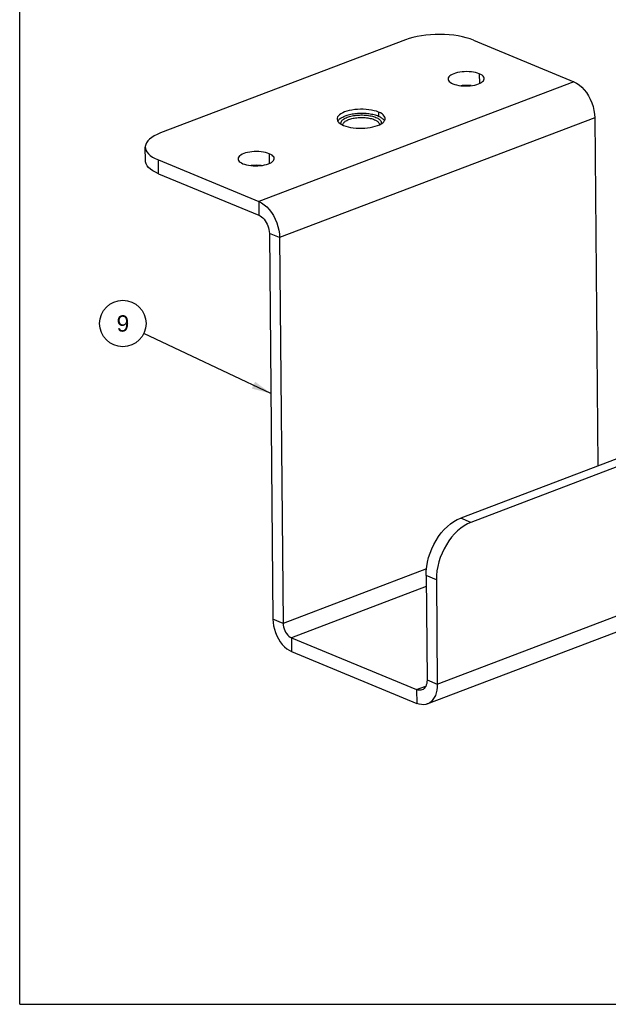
# Model space of a CAD drawing. Header units: inches. Extents: x 0 to 11, y 0 to 8.5.
# Tile 1 of 9: x 0 to 3.1, y 0 to 5.1. Entities that reach past the tile are written whole.
import ezdxf

# ---------------------------------------------------------------- set-up
doc = ezdxf.new("R2010")
doc.units = ezdxf.units.IN
doc.header["$LTSCALE"] = 0.605
doc.header["$MEASUREMENT"] = 0
doc.layers.get('0').update_dxf_attribs({"linetype": 'CONTINUOUS'})
doc.layers.add('02___PRT_ALL_AXES', color=7, linetype='CONTINUOUS')
doc.styles.get("Standard").update_dxf_attribs({"font": 'arial.ttf'})
doc.dimstyles.get("Standard").update_dxf_attribs({"dimtxt": 0.085, "dimasz": 0.1, "dimexe": 0.09, "dimexo": 0.07, "dimgap": 0.09, "dimtad": 0, "dimtih": 1, "dimtoh": 1, "dimdec": 3, "dimzin": 4, "dimdsep": 46, "dimtxsty": 'Standard', "dimblk": '_FILLED', "dimblk1": '_FILLED', "dimblk2": '_FILLED', "dimcen": 0.09, "dimadec": 3, "dimazin": 1, "dimtp": 0.001, "dimtm": 0.001, "dimtfac": 1, "dimtdec": 3, "dimtofl": 0, "dimtmove": 0, "dimatfit": 3, "dimldrblk": '_FILLED', "dimfxl": 0, "dimtolj": 1, "dimtzin": 4, "dimarcsym": 0})

# ---------------------------------------------------------------- blocks, each defined once
blk = doc.blocks.new('_FILLED')
at = {"color": 0, "linetype": 'ByBlock'}
blk.add_solid([(0, 0), (-1, 0.2), (-1, -0.2)], dxfattribs=at)
blk = doc.blocks.new('BALLOON_BL7', base_point=(0.5369, 3.5441))
at = {"color": 2, "linetype": 'Continuous'}
blk.add_circle((0.5369, 3.5441), 0.1209, dxfattribs=at)
at = {"color": 2, "linetype": 'Continuous', "insert": (0.4711, 3.5866), "char_height": 0.085, "width": 0.131766, "attachment_point": 1, "line_spacing_factor": 0.9}
blk.add_mtext(' 9 ', dxfattribs=at)

msp = doc.modelspace()

# ---------------------------------------------------------------- linework, layer by layer
at = {"color": 7, "linetype": 'Continuous'}
for p, q in [((0, 0), (0, 8.5)), ((2.3918, 4.8437), (2.3922, 4.7929)), ((1.8678, 4.6444), (1.868, 4.622)), ((1.6821, 4.5767), (1.682, 4.5776)), ((1.872, 4.5794), (1.8719, 4.5783)), ((0.6543, 4.3909), (0.6537, 4.4625)), ((1.2987, 4.4279), (1.2991, 4.3771)), ((0.7221, 4.3238), (0.7215, 4.3954)), ((0.7221, 4.3238), (1.2451, 4.107)), ((1.2445, 4.1786), (1.2451, 4.107)), ((1.2993, 4.0131), (1.3175, 2.0053)), ((1.3527, 3.9909), (1.2993, 4.0131)), ((3.6238, 2.9938), (2.3485, 2.5087)), ((2.3485, 2.5087), (2.2951, 2.5309)), ((2.1733, 1.6665), (3.813, 2.2902)), ((2.1684, 2.21), (2.115, 2.2321)), ((2.1684, 2.21), (2.1733, 1.6665)), ((2.1213, 1.5637), (3.761, 2.1874)), ((1.371, 1.9831), (1.3175, 2.0053)), ((1.4143, 1.908), (1.4149, 1.8364)), ((1.4149, 1.8364), (2.0664, 1.5664)), ((2.1199, 1.6887), (2.1733, 1.6665)), ((2.0658, 1.638), (2.0664, 1.5664)), ((0, 0), (11, 0))]:
    msp.add_line(p, q, dxfattribs=at)
at = {"color": 3, "linetype": 'Continuous'}
for p, q in [((2.0078, 5.0208), (0.7325, 4.5357)), ((2.3611, 5.0191), (2.8841, 4.8023)), ((2.8841, 4.8023), (1.2445, 4.1786)), ((2.9924, 4.6146), (1.3527, 3.9909)), ((2.9924, 4.6146), (3.0089, 2.8024)), ((1.6759, 4.5796), (1.6856, 4.5751)), ((0.7215, 4.3954), (1.2445, 4.1786)), ((1.3527, 3.9909), (1.371, 1.9831)), ((3.5704, 3.016), (2.2951, 2.5309)), ((2.1169, 2.2669), (1.371, 1.9831)), ((2.115, 2.2321), (2.1199, 1.6887)), ((2.1155, 2.1748), (1.4143, 1.908)), ((1.4143, 1.908), (2.0658, 1.638)), ((2.0658, 1.638), (2.1133, 1.656))]:
    msp.add_line(p, q, dxfattribs=at)
for points in [[(2.3611, 5.0191), (2.3434, 5.0258), (2.3242, 5.0317), (2.3036, 5.0368), (2.2818, 5.041), (2.2589, 5.0444), (2.2353, 5.0469), (2.2112, 5.0484), (2.1867, 5.049), (2.1622, 5.0487), (2.1378, 5.0473), (2.1139, 5.0451), (2.0905, 5.0419), (2.068, 5.0379), (2.0466, 5.033), (2.0266, 5.0273), (2.0078, 5.0208)], [(2.3918, 4.8437), (2.3827, 4.8469), (2.3728, 4.8497), (2.3619, 4.8519), (2.3504, 4.8535), (2.3384, 4.8545), (2.3262, 4.8549), (2.3139, 4.8546), (2.3018, 4.8537), (2.29, 4.8522), (2.2788, 4.8501), (2.2684, 4.8475), (2.2589, 4.8443), (2.2505, 4.8407), (2.2434, 4.8366), (2.2376, 4.8323), (2.2333, 4.8277), (2.2305, 4.8229), (2.2293, 4.8181), (2.2293, 4.8168)], [(2.2548, 4.7916), (2.2638, 4.7883), (2.2738, 4.7855), (2.2846, 4.7833), (2.2961, 4.7817), (2.3081, 4.7807), (2.3203, 4.7803), (2.3326, 4.7806), (2.3448, 4.7815), (2.3565, 4.783), (2.3677, 4.7851), (2.3781, 4.7878), (2.3876, 4.7909), (2.396, 4.7946), (2.4032, 4.7986), (2.4089, 4.8029), (2.4133, 4.8075), (2.416, 4.8123), (2.4172, 4.8172), (2.4173, 4.8185)], [(2.4173, 4.8185), (2.4168, 4.822), (2.4148, 4.8268), (2.4112, 4.8315), (2.4061, 4.8359), (2.3996, 4.8399), (2.3918, 4.8437)], [(2.2293, 4.8168), (2.2298, 4.8132), (2.2318, 4.8084), (2.2354, 4.8037), (2.2404, 4.7993), (2.2469, 4.7953), (2.2548, 4.7916)], [(2.8841, 4.8023), (2.8982, 4.7952), (2.9119, 4.786), (2.9252, 4.7745), (2.9378, 4.761), (2.9495, 4.7457), (2.9601, 4.729), (2.9695, 4.7111), (2.9774, 4.6923), (2.9837, 4.6729), (2.9884, 4.6533), (2.9913, 4.6339), (2.9924, 4.6146)], [(1.8678, 4.6444), (1.8567, 4.6484), (1.8447, 4.6518), (1.8315, 4.6547), (1.8176, 4.6569), (1.8031, 4.6584), (1.7881, 4.6592), (1.773, 4.6592), (1.758, 4.6586), (1.7433, 4.6572), (1.729, 4.6552), (1.7154, 4.6524), (1.7027, 4.6491), (1.6911, 4.6452), (1.6808, 4.6408), (1.6718, 4.6359), (1.6644, 4.6306), (1.6586, 4.625), (1.6545, 4.6192), (1.6522, 4.6133), (1.6517, 4.6086)], [(1.9017, 4.6108), (1.9017, 4.6121), (1.9003, 4.6181), (1.8971, 4.6239), (1.8922, 4.6295), (1.8856, 4.6349), (1.8775, 4.6398), (1.8678, 4.6444)], [(1.6517, 4.6086), (1.6518, 4.6073), (1.6531, 4.6013), (1.6563, 4.5955), (1.6612, 4.5899), (1.6678, 4.5846), (1.6759, 4.5796)], [(1.6856, 4.5751), (1.6967, 4.571), (1.7087, 4.5676), (1.7219, 4.5647), (1.7358, 4.5625), (1.7504, 4.561), (1.7653, 4.5602), (1.7804, 4.5602), (1.7954, 4.5608), (1.8102, 4.5622), (1.8244, 4.5642), (1.838, 4.567), (1.8507, 4.5703), (1.8623, 4.5742)], [(1.8623, 4.5742), (1.8727, 4.5787), (1.8816, 4.5836), (1.889, 4.5888), (1.8948, 4.5944), (1.8989, 4.6002), (1.9012, 4.6061), (1.9017, 4.6108)], [(0.7325, 4.5357), (0.7154, 4.5285), (0.7002, 4.5208), (0.687, 4.5125), (0.6758, 4.5038), (0.6668, 4.4947), (0.6601, 4.4852), (0.6557, 4.4756), (0.6538, 4.4659), (0.6537, 4.4625)], [(0.6537, 4.4625), (0.6542, 4.4562), (0.6571, 4.4465), (0.6623, 4.4371), (0.6698, 4.4279), (0.6796, 4.419), (0.6916, 4.4106), (0.7055, 4.4028), (0.7215, 4.3954)], [(1.2987, 4.4279), (1.2896, 4.4311), (1.2797, 4.4339), (1.2688, 4.4361), (1.2573, 4.4377), (1.2453, 4.4387), (1.2331, 4.4391), (1.2208, 4.4388), (1.2087, 4.4379), (1.1969, 4.4364), (1.1857, 4.4343), (1.1753, 4.4317), (1.1658, 4.4285), (1.1574, 4.4249), (1.1502, 4.4208), (1.1445, 4.4165), (1.1402, 4.4119), (1.1374, 4.4071), (1.1362, 4.4022), (1.1362, 4.401)], [(1.3241, 4.4027), (1.3237, 4.4062), (1.3217, 4.411), (1.3181, 4.4157), (1.313, 4.4201), (1.3065, 4.4241), (1.2987, 4.4279)], [(1.1362, 4.401), (1.1366, 4.3974), (1.1386, 4.3926), (1.1422, 4.3879), (1.1473, 4.3835), (1.1538, 4.3795), (1.1616, 4.3757)], [(1.1616, 4.3757), (1.1707, 4.3725), (1.1806, 4.3697), (1.1915, 4.3675), (1.203, 4.3659), (1.215, 4.3649), (1.2272, 4.3645), (1.2395, 4.3648), (1.2516, 4.3657), (1.2634, 4.3672), (1.2746, 4.3693), (1.285, 4.372), (1.2945, 4.3751), (1.3029, 4.3788), (1.31, 4.3828), (1.3158, 4.3871), (1.3201, 4.3917), (1.3229, 4.3965), (1.3241, 4.4014), (1.3241, 4.4027)], [(1.2445, 4.1786), (1.2585, 4.1715), (1.2722, 4.1623), (1.2855, 4.1507), (1.2981, 4.1373), (1.3098, 4.122), (1.3205, 4.1053), (1.3298, 4.0874), (1.3377, 4.0686), (1.3441, 4.0492), (1.3487, 4.0295), (1.3516, 4.0102), (1.3527, 3.9909)], [(2.115, 2.2321), (2.1157, 2.255), (2.1181, 2.2782), (2.1222, 2.3017), (2.128, 2.3252), (2.1355, 2.3485), (2.1445, 2.3713), (2.155, 2.3934), (2.1669, 2.4147), (2.18, 2.4348), (2.1942, 2.4537), (2.2094, 2.4711), (2.2255, 2.4869), (2.2423, 2.5009), (2.2596, 2.5129), (2.2771, 2.5229), (2.2951, 2.5309)], [(1.371, 1.9831), (1.3716, 1.9738), (1.3732, 1.9645), (1.3759, 1.9552), (1.3794, 1.946), (1.3839, 1.9374), (1.389, 1.9294), (1.3948, 1.9223), (1.401, 1.9163), (1.4075, 1.9116), (1.4143, 1.908)], [(2.1199, 1.6887), (2.1195, 1.6792), (2.1182, 1.6704), (2.116, 1.6623), (2.1129, 1.655), (2.109, 1.6487), (2.1043, 1.6434), (2.099, 1.6393), (2.0936, 1.6366)], [(2.0936, 1.6366), (2.0867, 1.6349), (2.0799, 1.6346), (2.073, 1.6356), (2.0658, 1.638)]]:
    msp.add_lwpolyline(points, dxfattribs=at)
at = {"color": 7, "linetype": 'Continuous'}
for points in [[(2.3493, 4.7821), (2.3391, 4.7829), (2.3268, 4.7833), (2.3146, 4.783), (2.3024, 4.7821), (2.2979, 4.7816)], [(1.6729, 4.5815), (1.6722, 4.5836), (1.6719, 4.5867), (1.6722, 4.5898), (1.673, 4.5929), (1.6744, 4.596), (1.6765, 4.599), (1.679, 4.602), (1.6822, 4.6049), (1.6859, 4.6077), (1.69, 4.6104), (1.6946, 4.6129), (1.6996, 4.6153), (1.705, 4.6175)], [(1.705, 4.6175), (1.7108, 4.6195), (1.7169, 4.6214), (1.7235, 4.6231), (1.7304, 4.6247), (1.7376, 4.626), (1.745, 4.6271), (1.7527, 4.628), (1.7604, 4.6287), (1.7682, 4.6291), (1.7761, 4.6293), (1.7839, 4.6293), (1.7918, 4.629), (1.7995, 4.6285), (1.8071, 4.6278), (1.8145, 4.6268), (1.8218, 4.6257), (1.8288, 4.6243), (1.8355, 4.6227), (1.8418, 4.6209), (1.8478, 4.6189), (1.8534, 4.6168), (1.8586, 4.6145), (1.8633, 4.612), (1.8675, 4.6094), (1.8712, 4.6067), (1.8744, 4.6039), (1.8771, 4.6009), (1.8792, 4.5979), (1.8807, 4.5949), (1.8816, 4.5918), (1.8819, 4.5887), (1.8816, 4.5856), (1.881, 4.5832)], [(1.7119, 4.6055), (1.7172, 4.6073), (1.7227, 4.609), (1.7287, 4.6106), (1.7349, 4.612), (1.7414, 4.6132), (1.7481, 4.6142), (1.755, 4.615), (1.7621, 4.6156), (1.7692, 4.616), (1.7763, 4.6162), (1.7834, 4.6161), (1.7904, 4.6159), (1.7974, 4.6155), (1.8043, 4.6148), (1.811, 4.6139), (1.8176, 4.6129), (1.8239, 4.6116), (1.83, 4.6102), (1.8357, 4.6086), (1.8412, 4.6068), (1.8462, 4.6048), (1.8509, 4.6027), (1.8552, 4.6005), (1.859, 4.5982), (1.8623, 4.5957), (1.8652, 4.5931), (1.8676, 4.5905), (1.8695, 4.5878), (1.8709, 4.585), (1.8717, 4.5822), (1.872, 4.5794)], [(1.682, 4.5776), (1.6822, 4.5804), (1.683, 4.5832), (1.6843, 4.586), (1.6861, 4.5888), (1.6884, 4.5915), (1.6913, 4.5941), (1.6946, 4.5966), (1.6984, 4.599), (1.7025, 4.6013), (1.7071, 4.6035), (1.7119, 4.6055)], [(0.7221, 4.3238), (0.7061, 4.3312), (0.6922, 4.339), (0.6803, 4.3474), (0.6705, 4.3563), (0.6629, 4.3655), (0.6577, 4.3749), (0.6549, 4.3846), (0.6543, 4.3909)], [(1.2562, 4.3663), (1.246, 4.3671), (1.2337, 4.3675), (1.2214, 4.3672), (1.2093, 4.3663), (1.2047, 4.3658)], [(1.2451, 4.107), (1.2522, 4.1035), (1.259, 4.0989), (1.2656, 4.0931), (1.272, 4.0863), (1.2778, 4.0787), (1.2832, 4.0703), (1.2878, 4.0613), (1.2918, 4.0519), (1.295, 4.0422), (1.2973, 4.0324), (1.2987, 4.0227), (1.2993, 4.0131)], [(2.3485, 2.5087), (2.3305, 2.5008), (2.313, 2.4908), (2.2957, 2.4787), (2.2789, 2.4647), (2.2628, 2.449), (2.2476, 2.4316), (2.2334, 2.4127), (2.2203, 2.3925), (2.2084, 2.3713), (2.1979, 2.3491), (2.1889, 2.3263), (2.1814, 2.303), (2.1756, 2.2796), (2.1715, 2.2561), (2.1691, 2.2329), (2.1684, 2.21)], [(1.3175, 2.0053), (1.3185, 1.988), (1.3211, 1.9705), (1.3253, 1.9529), (1.331, 1.9355), (1.3381, 1.9185), (1.3465, 1.9024), (1.3561, 1.8874), (1.3667, 1.8737), (1.378, 1.8615), (1.39, 1.8511), (1.4022, 1.8428), (1.4149, 1.8364)], [(2.1733, 1.6665), (2.1728, 1.6505), (2.1709, 1.6354), (2.1677, 1.6212), (2.1632, 1.6081), (2.1574, 1.5963), (2.1505, 1.5859), (2.1426, 1.5771), (2.1336, 1.57), (2.1238, 1.5647), (2.1213, 1.5637)], [(2.1213, 1.5637), (2.1133, 1.5613), (2.1021, 1.5597), (2.0905, 1.56), (2.0786, 1.5622), (2.0664, 1.5664)]]:
    msp.add_lwpolyline(points, dxfattribs=at)
at = {"layer": '02___PRT_ALL_AXES', "color": 7, "linetype": 'Continuous'}
for points in [[(1.6553, 4.5973), (1.657, 4.6001), (1.6593, 4.6029), (1.6619, 4.6057), (1.665, 4.6085), (1.6685, 4.6111), (1.6724, 4.6137), (1.6767, 4.6162), (1.6813, 4.6186), (1.6863, 4.6209), (1.6917, 4.623)], [(1.8984, 4.5994), (1.8969, 4.6018), (1.8946, 4.6046), (1.892, 4.6074), (1.8889, 4.6101), (1.8854, 4.6127), (1.8815, 4.6153), (1.8773, 4.6177), (1.8726, 4.62), (1.8676, 4.6222), (1.8623, 4.6243), (1.8567, 4.6262), (1.8508, 4.628), (1.8446, 4.6296), (1.8382, 4.6311), (1.8315, 4.6325), (1.8247, 4.6337), (1.8176, 4.6347), (1.8105, 4.6355), (1.8032, 4.6362), (1.7958, 4.6366), (1.7883, 4.6369), (1.7808, 4.6371), (1.7733, 4.637), (1.7658, 4.6368), (1.7583, 4.6364), (1.7509, 4.6358), (1.7436, 4.635), (1.7364, 4.6341), (1.7294, 4.633), (1.7225, 4.6317), (1.7159, 4.6302), (1.7094, 4.6287), (1.7032, 4.6269), (1.6973, 4.625), (1.6917, 4.623)]]:
    msp.add_lwpolyline(points, dxfattribs=at)

# ---------------------------------------------------------------- block references
at = {"color": 2, "linetype": 'Continuous'}
msp.add_blockref('BALLOON_BL7', (0.5369, 3.5441), dxfattribs=at)

# ---------------------------------------------------------------- leaders
msp.add_leader([(1.3069, 3.1803), (0.6463, 3.4925)], dimstyle='Standard', override={"dimtad": 0}, dxfattribs=at)

doc.saveas('drawing.dxf')
